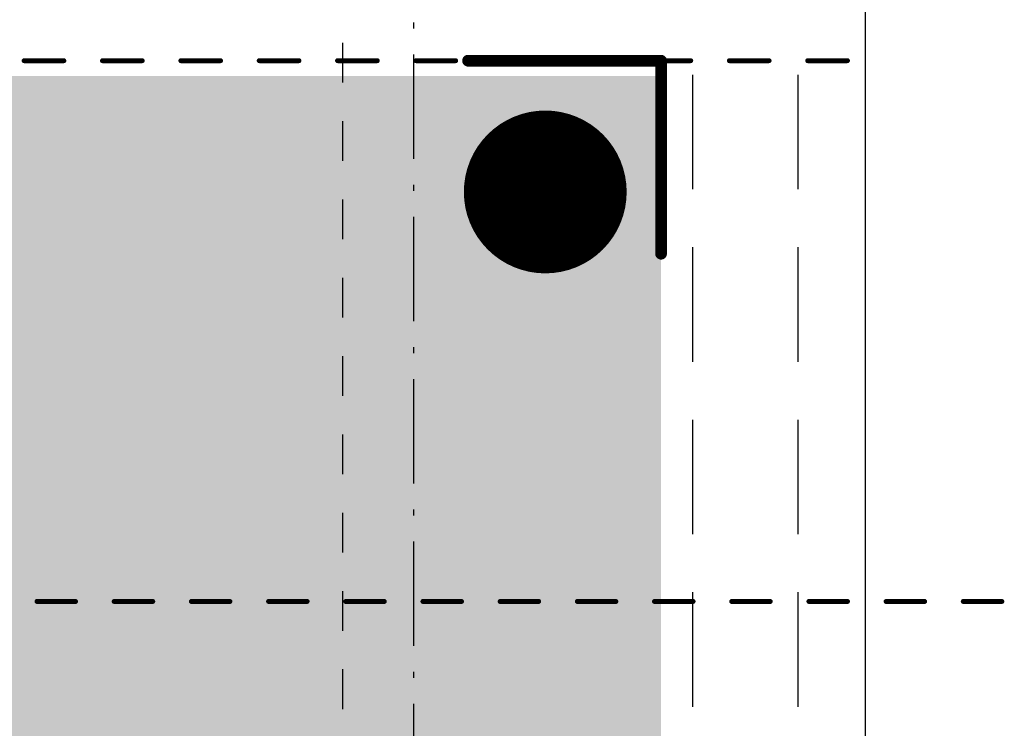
# Model space of a CAD drawing. Extents: x 85.1 to 160.2, y -5 to 84.1.
# Tile 6 of 7: x 134.7 to 160.2, y 39.1 to 57.5. Entities that reach past the tile are written whole.
import ezdxf

# ---------------------------------------------------------------- set-up
doc = ezdxf.new("R2010")
doc.units = 0
for name, color, linetype in [('17', 82, 'CONTINUOUS'), ('20', 7, 'CONTINUOUS'), ('21', 253, 'CONTINUOUS'), ('29', 253, 'CONTINUOUS'), ('30', 253, 'CONTINUOUS'), ('40', 175, 'CONTINUOUS'), ('44', 253, 'CONTINUOUS'), ('48', 253, 'CONTINUOUS')]:
    doc.layers.add(name, color=color, linetype=linetype)

# ---------------------------------------------------------------- blocks, each defined once
blk = doc.blocks.new('RECT')
blk.add_solid([(-0.5, -0.5), (0.5, -0.5), (-0.5, 0.5), (0.5, 0.5)])
blk = doc.blocks.new('ROUNDP')
at = {"const_width": 0.5}
blk.add_lwpolyline([(0, -0.25, 1), (0, 0.25, 1), (0, -0.25)], format="xyb", dxfattribs=at)

msp = doc.modelspace()

# ---------------------------------------------------------------- linework, layer by layer
at = {"layer": '20'}
msp.add_line((156.64, 0.5), (156.64, 59.5), dxfattribs=at)
at = {"layer": '21', "const_width": 0.3048}
for points in [[(146.34, 56.425), (151.34, 56.425)], [(151.34, 56.425), (151.34, 51.425)]]:
    msp.add_lwpolyline(points, dxfattribs=at)
at = {"layer": '21', "const_width": 0.1524}
for points in [[(146.34, 56.5012, 1), (146.34, 56.3488)], [(151.4162, 56.425, 1), (151.2638, 56.425)], [(151.34, 56.3488, 1), (151.34, 56.5012)], [(151.2638, 51.425, 1), (151.4162, 51.425)]]:
    msp.add_lwpolyline(points, format="xyb", dxfattribs=at)
at = {"layer": '44'}
msp.add_circle((148.34, 53.025), 1.5, dxfattribs=at)
at = {"layer": '48'}
for p, q in [((144.934, 57.2632), (144.934, 57.4132)), ((143.096, 55.8571), (143.096, 56.8857)), ((144.934, 53.8824), (144.934, 56.5882)), ((152.167, 53.0938), (152.167, 56.0625)), ((154.89, 53.0938), (154.89, 56.0625)), ((143.096, 53.8286), (143.096, 54.8571)), ((144.934, 53.0574), (144.934, 53.2074)), ((143.096, 51.8), (143.096, 52.8286)), ((144.934, 49.6765), (144.934, 52.3824)), ((152.167, 48.625), (152.167, 51.5938)), ((154.89, 48.625), (154.89, 51.5938)), ((143.096, 49.7714), (143.096, 50.8)), ((144.934, 48.8515), (144.934, 49.0015)), ((143.096, 47.7429), (143.096, 48.7714)), ((144.934, 45.4706), (144.934, 48.1765)), ((152.167, 44.1562), (152.167, 47.125)), ((154.89, 44.1562), (154.89, 47.125)), ((143.096, 45.7143), (143.096, 46.7429)), ((143.096, 43.6857), (143.096, 44.7143)), ((144.934, 44.6456), (144.934, 44.7956)), ((144.934, 41.2647), (144.934, 43.9706)), ((143.096, 41.6571), (143.096, 42.6857)), ((152.167, 39.6875), (152.167, 42.6562)), ((154.89, 39.6875), (154.89, 42.6562)), ((143.096, 39.6286), (143.096, 40.6571)), ((144.934, 40.4397), (144.934, 40.5897)), ((144.934, 37.0588), (144.934, 39.7647))]:
    msp.add_line(p, q, dxfattribs=at)
at = {"layer": '48', "const_width": 0.0635}
for points in [[(134.8367, 56.4568, 1), (134.8367, 56.3933)], [(135.867, 56.3933, 1), (135.867, 56.4568)], [(136.867, 56.4568, 1), (136.867, 56.3933)], [(137.8973, 56.3933, 1), (137.8973, 56.4568)], [(138.8973, 56.4568, 1), (138.8973, 56.3933)], [(139.9276, 56.3933, 1), (139.9276, 56.4568)], [(140.9276, 56.4568, 1), (140.9276, 56.3933)], [(141.9579, 56.3933, 1), (141.9579, 56.4568)], [(142.9579, 56.4568, 1), (142.9579, 56.3933)], [(143.9882, 56.3933, 1), (143.9882, 56.4568)], [(144.9882, 56.4568, 1), (144.9882, 56.3933)], [(146.0185, 56.3933, 1), (146.0185, 56.4568)], [(147.0185, 56.4568, 1), (147.0185, 56.3933)], [(148.0488, 56.3933, 1), (148.0488, 56.4568)], [(149.0488, 56.4568, 1), (149.0488, 56.3933)], [(150.0791, 56.3933, 1), (150.0791, 56.4568)], [(151.0791, 56.4568, 1), (151.0791, 56.3933)], [(152.1094, 56.3933, 1), (152.1094, 56.4568)], [(153.1094, 56.4568, 1), (153.1094, 56.3933)], [(154.1397, 56.3933, 1), (154.1397, 56.4568)], [(155.1397, 56.4568, 1), (155.1397, 56.3933)], [(156.17, 56.3933, 1), (156.17, 56.4568)], [(135.17, 42.4468, 1), (135.17, 42.3832)], [(136.17, 42.3832, 1), (136.17, 42.4468)], [(137.17, 42.4468, 1), (137.17, 42.3832)], [(138.17, 42.3832, 1), (138.17, 42.4468)], [(139.17, 42.4468, 1), (139.17, 42.3832)], [(140.17, 42.3832, 1), (140.17, 42.4468)], [(141.17, 42.4468, 1), (141.17, 42.3832)], [(142.17, 42.3832, 1), (142.17, 42.4468)], [(143.17, 42.4468, 1), (143.17, 42.3832)], [(144.17, 42.3832, 1), (144.17, 42.4468)], [(145.17, 42.4468, 1), (145.17, 42.3832)], [(146.17, 42.3832, 1), (146.17, 42.4468)], [(147.17, 42.4468, 1), (147.17, 42.3832)], [(148.17, 42.3832, 1), (148.17, 42.4468)], [(149.17, 42.4468, 1), (149.17, 42.3832)], [(150.17, 42.3832, 1), (150.17, 42.4468)], [(151.17, 42.4468, 1), (151.17, 42.3832)], [(152.17, 42.3832, 1), (152.17, 42.4468)], [(153.17, 42.4468, 1), (153.17, 42.3832)], [(154.17, 42.3832, 1), (154.17, 42.4468)], [(155.17, 42.4468, 1), (155.17, 42.3832)], [(156.17, 42.3832, 1), (156.17, 42.4468)], [(157.17, 42.4468, 1), (157.17, 42.3832)], [(158.17, 42.3832, 1), (158.17, 42.4468)], [(159.17, 42.4468, 1), (159.17, 42.3832)], [(160.17, 42.3832, 1), (160.17, 42.4468)]]:
    msp.add_lwpolyline(points, format="xyb", dxfattribs=at)
at = {"layer": '48', "const_width": 0.127}
for points in [[(134.8367, 56.425), (135.867, 56.425)], [(136.867, 56.425), (137.8973, 56.425)], [(138.8973, 56.425), (139.9276, 56.425)], [(140.9276, 56.425), (141.9579, 56.425)], [(142.9579, 56.425), (143.9882, 56.425)], [(144.9882, 56.425), (146.0185, 56.425)], [(147.0185, 56.425), (148.0488, 56.425)], [(149.0488, 56.425), (150.0791, 56.425)], [(151.0791, 56.425), (152.1094, 56.425)], [(153.1094, 56.425), (154.1397, 56.425)], [(155.1397, 56.425), (156.17, 56.425)], [(135.17, 42.415), (136.17, 42.415)], [(137.17, 42.415), (138.17, 42.415)], [(139.17, 42.415), (140.17, 42.415)], [(141.17, 42.415), (142.17, 42.415)], [(143.17, 42.415), (144.17, 42.415)], [(145.17, 42.415), (146.17, 42.415)], [(147.17, 42.415), (148.17, 42.415)], [(149.17, 42.415), (150.17, 42.415)], [(151.17, 42.415), (152.17, 42.415)], [(153.17, 42.415), (154.17, 42.415)], [(155.17, 42.415), (156.17, 42.415)], [(157.17, 42.415), (158.17, 42.415)], [(159.17, 42.415), (160.17, 42.415)]]:
    msp.add_lwpolyline(points, dxfattribs=at)

# ---------------------------------------------------------------- block references
at = {"layer": '17', "xscale": 4.016, "yscale": 4.016}
msp.add_blockref('ROUNDP', (148.34, 53.025), dxfattribs=at)
msp.add_blockref('ROUNDP', (148.34, 53.025), dxfattribs=at)
at = {"layer": '29', "xscale": 4.2192, "yscale": 4.2192}
msp.add_blockref('ROUNDP', (148.34, 53.025), dxfattribs=at)
at = {"layer": '30', "xscale": 4.2192, "yscale": 4.2192}
msp.add_blockref('ROUNDP', (148.34, 53.025), dxfattribs=at)
at = {"layer": '40', "xscale": 55, "yscale": 50}
msp.add_blockref('RECT', (123.84, 31.025), dxfattribs=at)

doc.saveas('drawing.dxf')
